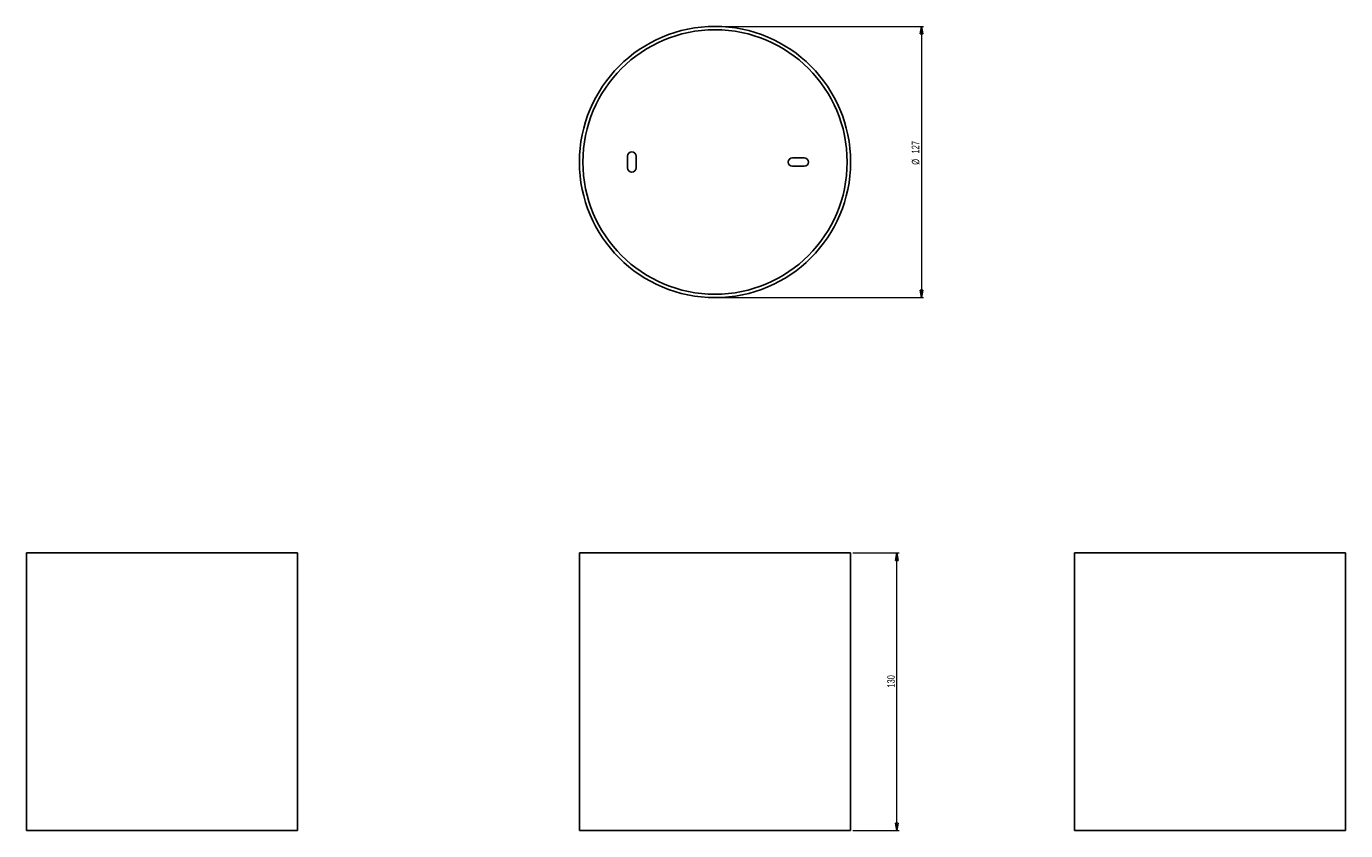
# Model space of a CAD drawing. Header units: millimetres. Extents: x 409 to 1027, y 340 to 717.
import ezdxf

# ---------------------------------------------------------------- set-up
doc = ezdxf.new("R2010")
doc.units = ezdxf.units.MM
doc.styles.add('SLDTEXTSTYLE0', font='TXT', dxfattribs={"width": 0.75})
doc.dimstyles.new('SLDDIMSTYLE0', dxfattribs={"dimtxt": 3.5, "dimasz": 3.556, "dimexe": 0, "dimexo": 0.0625, "dimgap": 0.875, "dimtad": 1, "dimdec": 0, "dimrnd": 1e-09, "dimzin": 12, "dimdsep": 46, "dimtxsty": 'SLDTEXTSTYLE0', "dimblk1": 'CLOSED', "dimblk2": 'CLOSED', "dimsah": 1, "dimcen": 0.09, "dimadec": 0, "dimazin": 3, "dimtfac": 1, "dimtdec": 0, "dimtofl": 0, "dimtmove": 0, "dimatfit": 3, "dimldrblk": 'CLOSED', "dimfxl": 0, "dimfrac": 2, "dimtolj": 1, "dimtzin": 12, "dimarcsym": 0})

# ---------------------------------------------------------------- blocks, each defined once
blk = doc.blocks.new('_Closed')
at = {"color": 0, "linetype": 'ByBlock', "lineweight": -2}
for p, q in [((-1, 0.166667), (0, 0)), ((-1, 0.166667), (-1, -0.166667)), ((0, 0), (-1, -0.166667)), ((0, 0), (-1, 0))]:
    blk.add_line(p, q, dxfattribs=at)
blk = doc.blocks.new('_D')
at = {"color": 7, "linetype": 'Continuous', "lineweight": 0}
for p, q in [((795.74, 470.21), (817.43, 470.21)), ((816.43, 340.21), (816.43, 470.21)), ((795.74, 340.21), (817.43, 340.21))]:
    blk.add_line(p, q, dxfattribs=at)
at = {"color": 7, "linetype": 'Continuous', "lineweight": 18, "xscale": 3.556, "yscale": 3.556}
for p, rotation in [((816.43, 470.21, -2.55), 90.0000000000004), ((816.43, 340.21, -2.55), 270.0000000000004)]:
    blk.add_blockref('_Closed', p, dxfattribs=dict(at, rotation=rotation))
at = {"color": 7, "linetype": 'Continuous', "lineweight": 18, "insert": (811.92, 407.13), "char_height": 3.5, "attachment_point": 1, "rotation": 90, "style": 'SLDTEXTSTYLE0'}
blk.add_mtext('130', dxfattribs=at)
blk = doc.blocks.new('_D_1')
at = {"color": 7, "linetype": 'Continuous', "lineweight": 0}
for p, q in [((732.24, 716.72), (828.93, 716.72)), ((827.93, 716.72), (827.93, 589.72)), ((732.24, 589.72), (828.93, 589.72))]:
    blk.add_line(p, q, dxfattribs=at)
at = {"color": 7, "linetype": 'Continuous', "lineweight": 18, "xscale": 3.556, "yscale": 3.556}
for p, rotation in [((827.93, 716.72, -25.33), 90.0000000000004), ((827.93, 589.72, -25.33), 270.0000000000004)]:
    blk.add_blockref('_Closed', p, dxfattribs=dict(at, rotation=rotation))
at = {"color": 7, "linetype": 'Continuous', "lineweight": 18, "char_height": 3.5, "attachment_point": 1, "rotation": 90, "style": 'SLDTEXTSTYLE0'}
for s, insert in [('127', (823.37, 657.22)), ('%%c', (823.42, 651.94))]:
    blk.add_mtext(s, dxfattribs=dict(at, insert=insert))

msp = doc.modelspace()

# ---------------------------------------------------------------- linework, layer by layer
at = {"color": 7, "linetype": 'Continuous', "lineweight": 25}
for p, q in [((690.24, 655.97), (690.24, 650.47)), ((694.24, 650.47), (694.24, 655.97)), ((772.99, 655.22), (767.49, 655.22)), ((767.49, 651.22), (772.99, 651.22)), ((408.7, 470.21), (408.7, 340.21)), ((408.7, 470.21), (535.7, 470.21)), ((535.7, 340.21), (535.7, 470.21)), ((667.74, 470.21), (667.74, 340.21)), ((667.74, 470.21), (731.24, 470.21)), ((731.24, 470.21), (794.74, 470.21)), ((794.74, 340.21), (794.74, 470.21)), ((899.61, 470.21), (899.61, 340.21)), ((899.61, 470.21), (1026.61, 470.21)), ((1026.61, 340.21), (1026.61, 470.21)), ((408.7, 340.21), (535.7, 340.21)), ((667.74, 340.21), (731.24, 340.21)), ((731.24, 340.21), (794.74, 340.21)), ((899.61, 340.21), (1026.61, 340.21))]:
    msp.add_line(p, q, dxfattribs=at)
for radius in [63.5, 61.9]:
    msp.add_circle((731.24, 653.22), radius, dxfattribs=at)
for centre, start, end in [((692.24, 655.97), 0, 180), ((767.49, 653.22), 90, 270), ((772.99, 653.22), 270, 90), ((692.24, 650.47), 180, 0)]:
    msp.add_arc(centre, 2, start, end, dxfattribs=at)

# ---------------------------------------------------------------- dimensions: what is measured, and where the dimension line sits
at = {"color": 7, "linetype": 'Continuous', "lineweight": 18}
dim = msp.add_linear_dim(base=(827.93, 589.72), p1=(731.24, 716.72), p2=(731.24, 589.72), angle=90, text='%%c<>', dimstyle='SLDDIMSTYLE0', dxfattribs=at)
dim.commit()
dim.dimension.update_dxf_attribs({"geometry": '_D_1', "text_midpoint": (827.93, 658.46), "dimtype": 160})
dim = msp.add_linear_dim(base=(816.43, 470.21), p1=(794.74, 340.21), p2=(794.74, 470.21), angle=90, dimstyle='SLDDIMSTYLE0', dxfattribs=at)
dim.commit()
dim.dimension.update_dxf_attribs({"geometry": '_D', "text_midpoint": (816.43, 411.01), "dimtype": 160})

doc.saveas('drawing.dxf')
